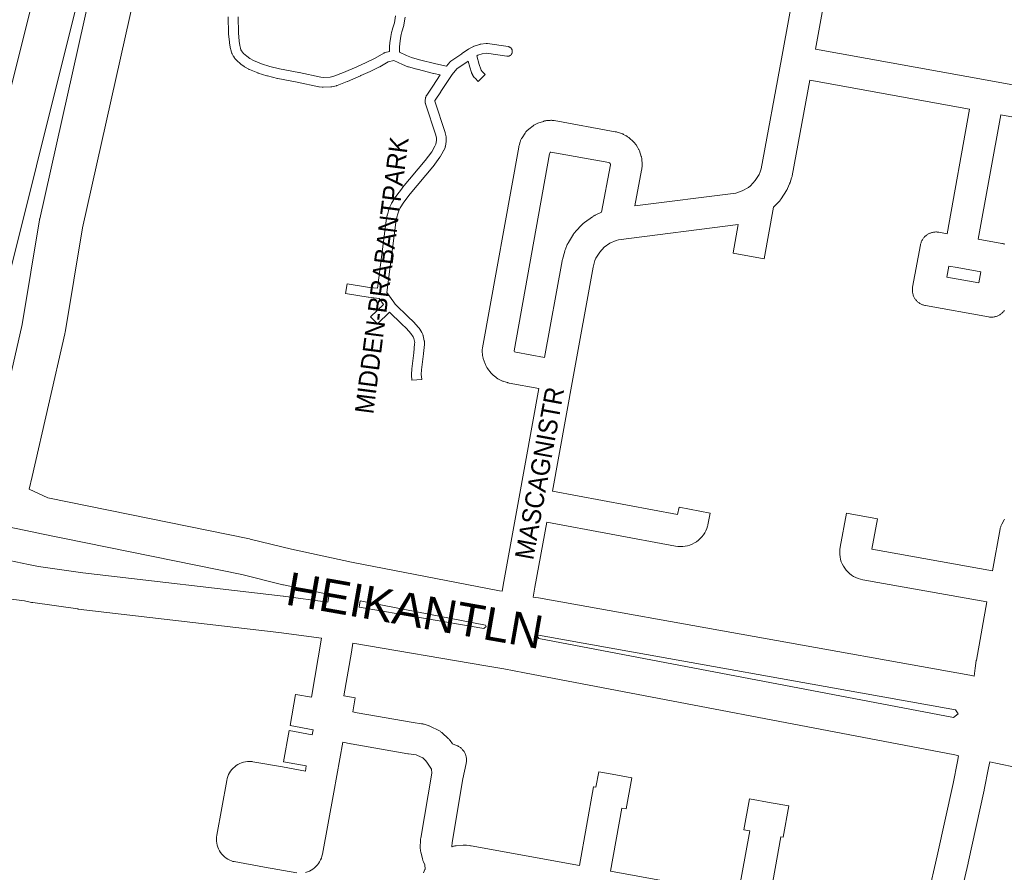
# Model space of a CAD drawing. Header units: metres. Extents: x 123819 to 142731, y 393440 to 405763.
# Tile 235 of 256: x 132882 to 133287, y 399340 to 399691. Entities that reach past the tile are written whole.
import ezdxf
from ezdxf.enums import TextEntityAlignment as Align

# ---------------------------------------------------------------- set-up
doc = ezdxf.new("R2010")
doc.units = ezdxf.units.M
doc.header["$MEASUREMENT"] = 0
for name, color, linetype, lineweight in [('gs-anno-wegen algemeen tekst', 7, 'Continuous', 0), ('gs-knt-aanvullende hoofdweg', 7, 'Continuous', 0), ('gs-knt-autosnelweg', 7, 'Continuous', 0), ('gs-knt-paden', 7, 'Continuous', 0), ('gs-knt-wegen algemeen', 7, 'Continuous', 0)]:
    doc.layers.add(name, color=color, linetype=linetype, lineweight=lineweight)
doc.styles.add('Style-Arial', font='arial.ttf')

msp = doc.modelspace()

# ---------------------------------------------------------------- linework, layer by layer
at = {"layer": 'gs-knt-aanvullende hoofdweg', "color": 7, "linetype": 'Continuous', "flags": 128}
for points in [[(132886.26, 399497.56), (132894, 399494), (132976.86, 399477.05), (132977.15, 399476.99), (132994.15, 399472.8), (133018.88, 399467.55), (133079.69, 399455.76), (133080.8, 399455.54)], [(132872.79, 399469.29), (132886.04, 399466.55), (132887.42, 399466.27), (132890.07, 399465.72), (132908.31, 399463.11), (132990.79, 399453.46), (132990.92, 399453.45), (133009.17, 399451), (133009.72, 399454.14), (132990.92, 399458.13), (132990.68, 399458.19), (132973.7, 399462.37), (132890.67, 399479.35), (132890.15, 399479.46), (132875.02, 399482.55)], [(133006.58, 399436.2), (132988.99, 399438.55), (132906.47, 399448.2), (132906.28, 399448.23), (132887.72, 399450.88), (132887.49, 399450.92), (132887.26, 399450.96), (132884.39, 399451.56), (132883.31, 399451.78), (132874.65, 399452.83)], [(133022.48, 399451.55), (133022.04, 399449.03), (133073.27, 399440.22), (133074.33, 399441.09), (133073.98, 399441.57), (133022.48, 399451.55)], [(133093.6, 399453.16), (133095.78, 399452.76), (133095.78, 399452.76), (133095.79, 399452.76)], [(133095.79, 399452.76), (133273.18, 399420.96), (133274.97, 399420.64)], [(133095.98, 399436.09), (133266.5, 399403.59), (133268.39, 399405.05), (133267.29, 399406.75), (133095.79, 399437.5), (133095.26, 399437.21), (133095.98, 399436.09)], [(133268.63, 399387.89), (133267.02, 399388.2), (133089.99, 399421.94), (133081.57, 399423.55), (133074.11, 399424.83), (133019.46, 399434.23)], [(133465.05, 399327.21), (133445.97, 399334.06), (133436.51, 399337.46), (133436.35, 399337.53), (133436.28, 399337.55), (133435.51, 399337.86), (133427.27, 399341.12), (133401.12, 399349.76), (133400.89, 399349.85), (133378.58, 399358.05), (133347.39, 399368.17), (133315.18, 399377.83), (133293.17, 399382.88), (133283.97, 399384.81), (133281.4, 399385.34)]]:
    msp.add_lwpolyline(points, dxfattribs=at)
at = {"layer": 'gs-knt-autosnelweg', "color": 7, "linetype": 'Continuous', "flags": 128}
for points in [[(132840.54, 399510.19), (132902.87, 399759.42), (132913.92, 399816.99), (132914, 399817.34), (132914.08, 399817.68), (132933.12, 399886.99), (132945.12, 399936.09), (132954.82, 399980.14), (132964.55, 400025.64), (132964.56, 400025.7), (132972.77, 400062.9), (132990.29, 400151.11)], [(133018.73, 400108.45), (133011.27, 400067.23), (133011.22, 400066.98), (133011.16, 400066.73), (133005.34, 400042.54), (132990.1, 399974.36), (132976.63, 399910.76), (132976.61, 399910.66), (132908.24, 399605.09), (132901.05, 399561.99), (132901, 399561.72), (132900.94, 399561.46), (132887.44, 399502.71), (132886.26, 399497.56)], [(132856.96, 399501.58), (132867.87, 399499.34), (132868.23, 399499.57), (132869.88, 399506.75), (132883.32, 399565.23), (132890.51, 399608.3), (132890.55, 399608.54), (132890.6, 399608.78), (132958.9, 399914.03), (132950.6, 399882.59), (132950.53, 399882.34), (132931.55, 399813.25), (132920.52, 399755.78), (132920.47, 399755.53), (132920.41, 399755.29), (132858.02, 399505.82), (132856.96, 399501.58)]]:
    msp.add_lwpolyline(points, dxfattribs=at)
at = {"layer": 'gs-knt-paden', "color": 7, "linetype": 'Continuous', "flags": 128}
msp.add_lwpolyline([(133040.99, 399691.7), (133040.43, 399688.53), (133040.41, 399688.45), (133040.39, 399688.36), (133040.37, 399688.28), (133039.56, 399685.71), (133039.26, 399684.5), (133038.96, 399683.03), (133038.69, 399680.75), (133038.58, 399679.42), (133038.55, 399677.25), (133041.44, 399675.94), (133043.53, 399675.06), (133046.85, 399674.13), (133053.53, 399672.44), (133057.89, 399671.54), (133059.28, 399673.19), (133059.34, 399673.26), (133059.4, 399673.32), (133059.47, 399673.38), (133059.53, 399673.44), (133059.61, 399673.5), (133059.68, 399673.55), (133064.22, 399676.66), (133064.25, 399676.68), (133067.03, 399678.51), (133067.08, 399678.54), (133067.09, 399678.55), (133067.11, 399678.56), (133067.16, 399678.59), (133067.18, 399678.6), (133069.05, 399679.61), (133069.13, 399679.65), (133069.22, 399679.69), (133069.3, 399679.73), (133069.39, 399679.76), (133071.57, 399680.46), (133071.66, 399680.48), (133071.75, 399680.5), (133071.84, 399680.52), (133071.93, 399680.54), (133074.2, 399680.83), (133074.29, 399680.84), (133074.39, 399680.84), (133074.48, 399680.84), (133074.57, 399680.84), (133074.66, 399680.83), (133074.75, 399680.82), (133083.31, 399679.56), (133083.4, 399679.55), (133083.5, 399679.53), (133083.59, 399679.5), (133083.6, 399679.5), (133083.68, 399679.47), (133083.69, 399679.47), (133083.77, 399679.44), (133083.78, 399679.43), (133083.86, 399679.4), (133083.87, 399679.39), (133083.95, 399679.35), (133083.96, 399679.35), (133084.03, 399679.31), (133084.05, 399679.3), (133084.12, 399679.26), (133084.13, 399679.25), (133084.2, 399679.2), (133084.21, 399679.19), (133084.27, 399679.14), (133084.29, 399679.13), (133084.35, 399679.08), (133084.36, 399679.06), (133084.42, 399679.01), (133084.43, 399679), (133084.49, 399678.94), (133084.5, 399678.93), (133084.55, 399678.87), (133084.57, 399678.85), (133084.6, 399678.81), (133084.63, 399678.77), (133084.67, 399678.71), (133084.68, 399678.69), (133084.74, 399678.61), (133084.76, 399678.56), (133084.77, 399678.54), (133084.79, 399678.52), (133084.82, 399678.46), (133084.83, 399678.44), (133084.86, 399678.37), (133084.87, 399678.35), (133084.89, 399678.3), (133084.9, 399678.28), (133084.91, 399678.25), (133084.93, 399678.19), (133084.93, 399678.19), (133084.93, 399678.18), (133084.94, 399678.16), (133084.95, 399678.11), (133084.96, 399678.06), (133084.97, 399678.02), (133084.99, 399677.97), (133085, 399677.9), (133085, 399677.87), (133085.01, 399677.83), (133085.01, 399677.77), (133085.02, 399677.71), (133085.02, 399677.67), (133085.02, 399677.61), (133085.02, 399677.58), (133085.02, 399677.53), (133085.02, 399677.52), (133085.02, 399677.48), (133085.02, 399677.44), (133085.01, 399677.38), (133085.01, 399677.32), (133085, 399677.28), (133085, 399677.24), (133084.99, 399677.23), (133084.99, 399677.18), (133084.98, 399677.15), (133084.97, 399677.13), (133084.96, 399677.09), (133084.94, 399676.99), (133084.93, 399676.96), (133084.91, 399676.9), (133084.87, 399676.81), (133084.83, 399676.72), (133084.79, 399676.63), (133084.76, 399676.59), (133084.74, 399676.54), (133084.72, 399676.52), (133084.69, 399676.46), (133084.67, 399676.44), (133084.63, 399676.38), (133084.57, 399676.3), (133084.5, 399676.23), (133084.44, 399676.15), (133084.36, 399676.09), (133084.34, 399676.06), (133084.29, 399676.02), (133084.27, 399676.01), (133084.21, 399675.96), (133084.18, 399675.94), (133084.13, 399675.9), (133084.05, 399675.85), (133084.03, 399675.84), (133083.96, 399675.8), (133083.95, 399675.8), (133083.94, 399675.79), (133083.87, 399675.76), (133083.78, 399675.72), (133083.69, 399675.68), (133083.68, 399675.68), (133083.6, 399675.65), (133083.59, 399675.65), (133083.5, 399675.63), (133083.49, 399675.62), (133083.41, 399675.6), (133083.4, 399675.6), (133083.31, 399675.59), (133083.29, 399675.58), (133083.21, 399675.57), (133083.11, 399675.57), (133083.01, 399675.57), (133082.92, 399675.57), (133082.82, 399675.57), (133082.72, 399675.59), (133074.44, 399676.81), (133072.63, 399676.57), (133070.8, 399675.99), (133070.48, 399675.82), (133071.44, 399672.2), (133072.03, 399670.24), (133072.23, 399669.9), (133072.64, 399669.28), (133073.81, 399668.12, -0.333047), (133073.81, 399668.11), (133071.01, 399665.25, -0.32032), (133071, 399665.25), (133069.67, 399666.56), (133069.61, 399666.62), (133069.55, 399666.68), (133069.5, 399666.75), (133069.44, 399666.82), (133069.39, 399666.89), (133068.84, 399667.74), (133068.81, 399667.79), (133068.78, 399667.84), (133068.43, 399668.44), (133068.39, 399668.52), (133068.34, 399668.6), (133068.31, 399668.69), (133068.27, 399668.78), (133068.25, 399668.86), (133067.58, 399671.08), (133067.57, 399671.14), (133066.91, 399673.61), (133066.48, 399673.33), (133062.17, 399670.38), (133060.26, 399668.13), (133055.65, 399661.06), (133055.62, 399661.03), (133053.25, 399657.55), (133053.21, 399657.47), (133053.18, 399657.19), (133053.19, 399657.09), (133057.39, 399644.27), (133057.41, 399644.2), (133057.43, 399644.13), (133057.45, 399644.06), (133057.78, 399642.47), (133057.79, 399642.38), (133057.81, 399642.29), (133057.81, 399642.2), (133057.82, 399642.11), (133057.82, 399642.02), (133057.79, 399640.78), (133057.78, 399640.7), (133057.78, 399640.62), (133057.77, 399640.54), (133057.49, 399638.61), (133057.47, 399638.52), (133057.45, 399638.43), (133057.43, 399638.34), (133057.4, 399638.25), (133057.37, 399638.17), (133057.33, 399638.08), (133056.79, 399636.85), (133056.76, 399636.79), (133056.73, 399636.73), (133056.69, 399636.66), (133055.3, 399634.25), (133055.26, 399634.19), (133055.22, 399634.13), (133055.18, 399634.07), (133052.4, 399630.26), (133052.36, 399630.2), (133052.32, 399630.15), (133042.99, 399619.05), (133040.36, 399615.58), (133038.94, 399613.3), (133038.38, 399612.07), (133037.94, 399610.84), (133037.53, 399609.39), (133037.13, 399607.28), (133033.42, 399578.45), (133036.31, 399574.42), (133036.86, 399573.65), (133042.23, 399568.4), (133044.32, 399566.41), (133044.37, 399566.36), (133044.43, 399566.3), (133046.45, 399564.05), (133046.5, 399563.98), (133046.55, 399563.91), (133046.6, 399563.85), (133046.65, 399563.77), (133047.65, 399562.19), (133047.69, 399562.12), (133047.72, 399562.06), (133047.76, 399561.99), (133048.19, 399561.09), (133048.23, 399561), (133048.26, 399560.92), (133048.3, 399560.83), (133048.32, 399560.75), (133048.34, 399560.66), (133048.82, 399558.55), (133048.84, 399558.46), (133048.85, 399558.36), (133048.86, 399558.27), (133048.87, 399558.18), (133048.87, 399558.08), (133048.86, 399557.14), (133048.86, 399557.06), (133048.85, 399556.99), (133048.53, 399553.27), (133048.52, 399553.2), (133047.71, 399546.56), (133047.56, 399544.63), (133047.74, 399542.71, -0.357615), (133047.73, 399542.7), (133043.75, 399542.33, -0.357619), (133043.74, 399542.34), (133043.54, 399544.44), (133043.54, 399544.52), (133043.54, 399544.6), (133043.54, 399544.69), (133043.54, 399544.77), (133043.7, 399546.91), (133043.71, 399547.01), (133044.53, 399553.65), (133044.84, 399557.26), (133044.85, 399557.89), (133044.47, 399559.55), (133044.19, 399560.14), (133043.34, 399561.49), (133041.48, 399563.56), (133039.45, 399565.51), (133039.43, 399565.52), (133034.52, 399570.32), (133029.51, 399565.54, -0.329204), (133029.5, 399565.54), (133026.74, 399568.44, -0.329201), (133026.74, 399568.45), (133032.03, 399573.49), (133030.22, 399576.02), (133025.8, 399576.52), (133025.71, 399576.53), (133016.44, 399577.99, -0.370785), (133016.43, 399578.01), (133017.06, 399581.96, -0.370783), (133017.07, 399581.97), (133026.29, 399580.51), (133029.59, 399580.14), (133033.15, 399607.86), (133033.16, 399607.92), (133033.17, 399607.97), (133033.59, 399610.22), (133033.61, 399610.31), (133033.64, 399610.4), (133034.09, 399612), (133034.11, 399612.07), (133034.13, 399612.13), (133034.62, 399613.5), (133034.65, 399613.57), (133034.68, 399613.65), (133035.33, 399615.08), (133035.37, 399615.16), (133035.41, 399615.24), (133035.46, 399615.32), (133036.99, 399617.78), (133037.05, 399617.86), (133037.1, 399617.93), (133039.82, 399621.52), (133039.85, 399621.56), (133039.88, 399621.6), (133049.19, 399632.68), (133051.87, 399636.35), (133053.16, 399638.58), (133053.55, 399639.46), (133053.77, 399641), (133053.79, 399641.88), (133053.53, 399643.13), (133049.29, 399656.07), (133049.26, 399656.16), (133049.24, 399656.25), (133049.22, 399656.34), (133049.21, 399656.43), (133049.2, 399656.53), (133049.15, 399657.08), (133049.15, 399657.17), (133049.15, 399657.25), (133049.15, 399657.34), (133049.15, 399657.43), (133049.16, 399657.52), (133049.26, 399658.25), (133049.28, 399658.35), (133049.3, 399658.44), (133049.33, 399658.54), (133049.35, 399658.63), (133049.39, 399658.72), (133049.59, 399659.24), (133049.63, 399659.32), (133049.67, 399659.4), (133049.71, 399659.48), (133049.75, 399659.55), (133049.8, 399659.63), (133052.29, 399663.28), (133055.35, 399667.96), (133052.68, 399668.52), (133052.59, 399668.54), (133045.84, 399670.24), (133045.79, 399670.25), (133042.32, 399671.22), (133042.23, 399671.25), (133042.15, 399671.27), (133042.07, 399671.31), (133039.85, 399672.25), (133039.81, 399672.27), (133036.31, 399673.84), (133033.97, 399673.29), (133030.53, 399671.29), (133030.46, 399671.24), (133030.38, 399671.2), (133026.55, 399669.39), (133026.52, 399669.37), (133022.65, 399667.62), (133022.63, 399667.61), (133017.19, 399665.21), (133017.1, 399665.17), (133012.95, 399663.57), (133012.88, 399663.55), (133012.8, 399663.52), (133012.72, 399663.5), (133010.82, 399663.02), (133010.73, 399663), (133010.64, 399662.98), (133010.56, 399662.97), (133010.47, 399662.96), (133010.38, 399662.96), (133007.17, 399662.87), (133007.08, 399662.87), (133007, 399662.87), (133006.92, 399662.88), (133006.84, 399662.89), (133005.6, 399663.06), (133005.53, 399663.07), (133005.46, 399663.08), (132996.47, 399664.97), (132988.49, 399666.48), (132988.4, 399666.5), (132984.25, 399667.48), (132984.18, 399667.5), (132984.1, 399667.53), (132980.51, 399668.68), (132980.45, 399668.7), (132980.38, 399668.72), (132976.86, 399670.11), (132976.78, 399670.15), (132976.71, 399670.18), (132976.63, 399670.22), (132976.56, 399670.26), (132974.84, 399671.31), (132974.77, 399671.35), (132974.71, 399671.4), (132973.36, 399672.37), (132973.31, 399672.41), (132973.26, 399672.45), (132973.21, 399672.49), (132971.65, 399673.87), (132971.58, 399673.93), (132971.52, 399674), (132971.46, 399674.07), (132970.88, 399674.74), (132970.83, 399674.8), (132970.79, 399674.85), (132970.75, 399674.9), (132970.27, 399675.6), (132970.23, 399675.67), (132970.18, 399675.75), (132970.14, 399675.82), (132969.75, 399676.59), (132969.71, 399676.66), (132969.68, 399676.73), (132969.65, 399676.81), (132969.62, 399676.89), (132969.35, 399677.72), (132969.33, 399677.8), (132969.31, 399677.88), (132969, 399679.19), (132968.99, 399679.25), (132968.98, 399679.32), (132968.67, 399681.19), (132968.66, 399681.27), (132968.65, 399681.34), (132968.33, 399684.89), (132968.33, 399684.96), (132968.32, 399685.03), (132968.18, 399691.8)], format="xyb", dxfattribs=at)
msp.add_lwpolyline([(132972.2, 399691.86), (132972.34, 399685.18), (132972.65, 399681.77), (132972.93, 399680.04), (132973.2, 399678.88), (132973.4, 399678.28), (132973.65, 399677.78), (132974, 399677.28), (132974.42, 399676.79), (132975.8, 399675.57), (132977, 399674.7), (132978.5, 399673.79), (132981.8, 399672.49), (132985.25, 399671.38), (132989.28, 399670.42), (132997.23, 399668.91), (132997.27, 399668.9), (133006.21, 399667.03), (133007.22, 399666.89), (133010.05, 399666.97), (133011.62, 399667.37), (133015.61, 399668.9), (133021, 399671.28), (133024.84, 399673.03), (133028.58, 399674.8), (133032.2, 399676.92), (133032.27, 399676.96), (133032.35, 399677), (133032.43, 399677.03), (133032.51, 399677.06), (133032.59, 399677.09), (133032.67, 399677.12), (133032.75, 399677.14), (133034.53, 399677.55), (133034.56, 399679.54), (133034.56, 399679.61), (133034.56, 399679.68), (133034.68, 399681.12), (133034.69, 399681.2), (133034.98, 399683.59), (133035, 399683.67), (133035.01, 399683.75), (133035.33, 399685.34), (133035.35, 399685.42), (133035.67, 399686.73), (133035.69, 399686.79), (133035.71, 399686.86), (133036.49, 399689.36), (133037.01, 399692.28)], dxfattribs=at)
at = {"layer": 'gs-knt-wegen algemeen', "color": 7, "linetype": 'Continuous', "flags": 128}
for points in [[(133297.85, 399715.31), (133218.97, 399729.39), (133216.87, 399717.86), (133209.71, 399678.57)], [(133080.8, 399455.54), (133081.49, 399459.48), (133081.49, 399459.51), (133087.52, 399492.68), (133095.93, 399538.92), (133083.68, 399541.19), (133083.45, 399541.24), (133083.23, 399541.29), (133083, 399541.35), (133081.57, 399541.78), (133081.27, 399541.88), (133080.98, 399541.99), (133080.7, 399542.11), (133080.42, 399542.25), (133079.37, 399542.8), (133079.13, 399542.93), (133078.89, 399543.08), (133078.66, 399543.23), (133078.44, 399543.39), (133077.5, 399544.11), (133077.28, 399544.28), (133077.08, 399544.46), (133076.88, 399544.65), (133076.68, 399544.85), (133076.5, 399545.05), (133076.33, 399545.26), (133074.87, 399547.12), (133074.68, 399547.37), (133074.51, 399547.63), (133074.35, 399547.9), (133074.2, 399548.17), (133074.06, 399548.46), (133073.94, 399548.75), (133073.83, 399549.04), (133073.07, 399551.27), (133072.99, 399551.54), (133072.92, 399551.8), (133072.86, 399552.07), (133072.81, 399552.34), (133072.77, 399552.61), (133072.74, 399552.89), (133072.66, 399554.07), (133072.64, 399554.34), (133072.64, 399554.62), (133072.65, 399554.89), (133072.67, 399555.16), (133072.7, 399555.43), (133072.74, 399555.7), (133087.64, 399638.15), (133087.68, 399638.39), (133087.74, 399638.63), (133087.81, 399638.86), (133088.25, 399640.35), (133088.34, 399640.63), (133088.45, 399640.92), (133088.57, 399641.2), (133088.7, 399641.47), (133088.85, 399641.73), (133089.01, 399641.99), (133090.28, 399643.98), (133090.46, 399644.24), (133090.64, 399644.49), (133090.85, 399644.73), (133091.06, 399644.96), (133091.28, 399645.19), (133091.51, 399645.4), (133091.76, 399645.6), (133093.62, 399647.04), (133093.87, 399647.23), (133094.13, 399647.41), (133094.4, 399647.57), (133094.68, 399647.72), (133094.96, 399647.85), (133095.25, 399647.97), (133095.54, 399648.08), (133097.78, 399648.83), (133098.04, 399648.91), (133098.31, 399648.98), (133098.58, 399649.04), (133098.85, 399649.09), (133099.12, 399649.13), (133099.39, 399649.15), (133100.57, 399649.24), (133100.84, 399649.25), (133101.11, 399649.25), (133101.39, 399649.24), (133101.66, 399649.22), (133101.92, 399649.19), (133102.19, 399649.15), (133127.37, 399644.58), (133127.62, 399644.53), (133127.86, 399644.47), (133128.09, 399644.41), (133129.56, 399643.96), (133129.86, 399643.87), (133130.15, 399643.75), (133130.44, 399643.63), (133130.73, 399643.48), (133131.77, 399642.93), (133132.01, 399642.8), (133132.25, 399642.65), (133132.47, 399642.5), (133132.7, 399642.34), (133132.91, 399642.16), (133133.12, 399641.98), (133134.85, 399640.39), (133135.05, 399640.2), (133135.25, 399640.01), (133135.43, 399639.8), (133135.6, 399639.59), (133135.77, 399639.36), (133135.92, 399639.14), (133136.57, 399638.15), (133136.71, 399637.91), (133136.85, 399637.67), (133136.97, 399637.43), (133137.08, 399637.18), (133137.19, 399636.92), (133137.28, 399636.66), (133138.03, 399634.43), (133138.11, 399634.17), (133138.18, 399633.9), (133138.24, 399633.63), (133138.29, 399633.36), (133138.32, 399633.09), (133138.35, 399632.82), (133138.43, 399631.64), (133138.44, 399631.36), (133138.45, 399631.08), (133138.44, 399630.81), (133138.41, 399630.53), (133138.3, 399629.36), (133138.26, 399629.09), (133138.22, 399628.81), (133135.48, 399614.11), (133176.99, 399619.35), (133179.61, 399620.22), (133182.15, 399621.66), (133182.98, 399622.31), (133184.98, 399624.43), (133186.53, 399626.9), (133187.02, 399628.02), (133187.41, 399629.23), (133195.74, 399674.51), (133202.89, 399713.78)], [(133209.71, 399678.57), (133281.89, 399665.44)], [(133287.43, 399571.02), (133287.23, 399570.76), (133287.03, 399570.51), (133286.81, 399570.28), (133286.59, 399570.06), (133286.35, 399569.84), (133286.1, 399569.64), (133285.84, 399569.45), (133285.58, 399569.28), (133285.3, 399569.11), (133285.02, 399568.97), (133284.73, 399568.83), (133284.43, 399568.71), (133284.13, 399568.6), (133283.83, 399568.51), (133283.52, 399568.44), (133283.2, 399568.38), (133282.89, 399568.33), (133282.57, 399568.3), (133282.25, 399568.29), (133281.93, 399568.29), (133281.61, 399568.31), (133281.29, 399568.34), (133280.98, 399568.39), (133254.97, 399573.05), (133254.66, 399573.11), (133254.36, 399573.19), (133254.06, 399573.28), (133253.77, 399573.38), (133253.48, 399573.5), (133253.2, 399573.64), (133252.93, 399573.78), (133252.66, 399573.94), (133252.4, 399574.11), (133252.15, 399574.3), (133251.91, 399574.49), (133251.67, 399574.7), (133251.45, 399574.92), (133251.24, 399575.14), (133251.04, 399575.38), (133250.85, 399575.63), (133250.67, 399575.88), (133250.51, 399576.15), (133250.36, 399576.42), (133250.22, 399576.7), (133250.09, 399576.98), (133249.98, 399577.27), (133249.89, 399577.57), (133249.8, 399577.87), (133249.73, 399578.17), (133249.68, 399578.48), (133249.64, 399578.79), (133249.62, 399579.1), (133249.61, 399579.41), (133249.61, 399579.72), (133249.63, 399580.03), (133249.66, 399580.34), (133249.71, 399580.64), (133252.93, 399597.99), (133252.99, 399598.3), (133253.08, 399598.61), (133253.17, 399598.91), (133253.28, 399599.21), (133253.41, 399599.5), (133253.54, 399599.79), (133253.7, 399600.07), (133253.86, 399600.34), (133254.04, 399600.6), (133254.23, 399600.85), (133254.44, 399601.1), (133254.65, 399601.33), (133254.88, 399601.56), (133255.12, 399601.77), (133255.37, 399601.97), (133255.62, 399602.15), (133255.89, 399602.33), (133256.16, 399602.49), (133256.44, 399602.64), (133256.73, 399602.77), (133257.03, 399602.89), (133257.33, 399603), (133257.63, 399603.09), (133257.94, 399603.16), (133258.25, 399603.22), (133258.57, 399603.27), (133258.88, 399603.3), (133259.2, 399603.31), (133259.52, 399603.31), (133259.84, 399603.29), (133260.15, 399603.26), (133260.47, 399603.21), (133263.87, 399602.61), (133273.16, 399653.8), (133207.37, 399665.77)], [(133281.89, 399665.44), (133458.92, 399633.23), (133490.36, 399627.51)], [(133450.19, 399621.59), (133285.97, 399651.47), (133276.69, 399600.33), (133286.41, 399598.61), (133286.71, 399598.55), (133287.01, 399598.47), (133287.31, 399598.38), (133287.6, 399598.28)], [(133124.68, 399631.84), (133100.91, 399636.15), (133100.74, 399636.09), (133100.64, 399636.01), (133100.46, 399635.73), (133100.38, 399635.48), (133085.74, 399554.44), (133085.8, 399554.28), (133085.98, 399554.05), (133086.4, 399553.93), (133098.26, 399551.73), (133105.48, 399591.4), (133105.54, 399591.68), (133105.61, 399591.95), (133106.56, 399595.43), (133106.65, 399595.71), (133106.74, 399596), (133106.86, 399596.27), (133107.65, 399598.13), (133107.75, 399598.35), (133107.86, 399598.57), (133107.98, 399598.78), (133108.1, 399598.99), (133110.22, 399602.43), (133110.36, 399602.64), (133110.51, 399602.85), (133110.67, 399603.06), (133110.83, 399603.26), (133111, 399603.45), (133113.76, 399606.4), (133113.94, 399606.59), (133114.13, 399606.76), (133114.32, 399606.93), (133114.52, 399607.1), (133114.73, 399607.25), (133118.01, 399609.61), (133118.23, 399609.75), (133118.44, 399609.89), (133118.67, 399610.02), (133118.9, 399610.14), (133119.13, 399610.25), (133121.73, 399611.42), (133125.37, 399630.93), (133125.39, 399631.16), (133125.27, 399631.51), (133125.04, 399631.73), (133124.69, 399631.83), (133124.69, 399631.83), (133124.68, 399631.84)], [(133263.71, 399584.71), (133276.88, 399582.35), (133277.7, 399586.93), (133267.98, 399588.66), (133264.55, 399589.26), (133263.71, 399584.71)], [(133019.46, 399434.23), (133018.8, 399430.48), (133015.66, 399412.55)], [(133048.48, 399339.67), (133049.05, 399341.03), (133049.16, 399341.27), (133049.07, 399342.92), (133048.44, 399344.26), (133048.34, 399344.5), (133048.24, 399344.75), (133048.15, 399345), (133048.08, 399345.25), (133048.01, 399345.5), (133047.33, 399348.38), (133047.26, 399348.67), (133047.22, 399348.96), (133047.18, 399349.25), (133047.16, 399349.54), (133047.15, 399349.83), (133047.15, 399350.12), (133047.26, 399353.08), (133047.28, 399353.36), (133047.31, 399353.65), (133047.35, 399353.93), (133051.85, 399380.66), (133051.82, 399382.29), (133049.83, 399385.2), (133049.32, 399385.89), (133048.14, 399386.96), (133046.03, 399388.01), (133045.42, 399388.2), (133042.38, 399388.58), (133042.07, 399388.63), (133018.78, 399392.75), (133018.54, 399392.8), (133015.3, 399393.49), (133011.54, 399372.83), (133006.91, 399347.35), (133006.72, 399346.55), (133006.47, 399345.76), (133006.15, 399345), (133005.76, 399344.27), (133005.32, 399343.57), (133004.81, 399342.92), (133004.25, 399342.31), (133003.64, 399341.75), (133002.98, 399341.25), (133002.28, 399340.81), (133001.55, 399340.43), (133000.78, 399340.11), (132999.99, 399339.87)], [(133252.51, 399317.26), (133256.05, 399330.57), (133259.85, 399346.63), (133266.36, 399376.43), (133268.13, 399385.47), (133268.14, 399385.52), (133268.63, 399387.89)], [(133281.4, 399385.34), (133280.91, 399382.94), (133279.12, 399373.85), (133279.09, 399373.71), (133272.55, 399343.8), (133272.53, 399343.69), (133272.53, 399343.69), (133272.53, 399343.69)], [(133272.53, 399343.69), (133270.16, 399333.66)]]:
    msp.add_lwpolyline(points, dxfattribs=at)
for points in [[(133207.37, 399665.77), (133200.14, 399626.46), (133200.08, 399626.18), (133200.01, 399625.9), (133199.93, 399625.63), (133199.31, 399623.7), (133199.24, 399623.5), (133199.16, 399623.3), (133199.08, 399623.1), (133198.27, 399621.24), (133198.17, 399621.02), (133198.06, 399620.81), (133197.94, 399620.6), (133197.82, 399620.39), (133195.67, 399616.97), (133195.53, 399616.75), (133195.38, 399616.54), (133195.22, 399616.34), (133195.06, 399616.14), (133194.88, 399615.95), (133192.53, 399613.46), (133188.64, 399592.32, -0.371453), (133188.63, 399592.31), (133175.84, 399594.66, -0.371455), (133175.84, 399594.67), (133177.98, 399606.36), (133128.74, 399600.14), (133127.73, 399599.85), (133125.08, 399598.65), (133122.84, 399597.05), (133120.96, 399595.03), (133119.43, 399592.55), (133119, 399591.55), (133118.24, 399588.78), (133109.9, 399542.97), (133101.49, 399496.74), (133153.04, 399487.16), (133153.6, 399490.11, -0.371092), (133153.61, 399490.12), (133166.38, 399487.7, -0.371092), (133166.39, 399487.69), (133165.47, 399482.85), (133165.42, 399482.59), (133165.35, 399482.32), (133165.04, 399481.37), (133164.65, 399480.44), (133164.17, 399479.56), (133163.63, 399478.72), (133163.01, 399477.92), (133162.32, 399477.19), (133161.58, 399476.52), (133160.77, 399475.91), (133159.92, 399475.38), (133159.03, 399474.93), (133158.1, 399474.55), (133157.14, 399474.26), (133156.15, 399474.05), (133155.16, 399473.93), (133154.15, 399473.89), (133153.15, 399473.94), (133152.16, 399474.08), (133099.16, 399483.93), (133094.31, 399457.2), (133093.6, 399453.16)], [(133274.97, 399420.64), (133275.43, 399423.83), (133275.89, 399426.99), (133275.92, 399427.21), (133280.19, 399451.14), (133229.18, 399460.24), (133228.2, 399460.46), (133227.24, 399460.77), (133226.31, 399461.16), (133225.42, 399461.62), (133224.58, 399462.17), (133223.78, 399462.78), (133223.04, 399463.46), (133222.36, 399464.21), (133221.75, 399465.01), (133221.21, 399465.86), (133220.75, 399466.75), (133220.37, 399467.69), (133220.07, 399468.65), (133219.86, 399469.63), (133219.73, 399470.63), (133219.7, 399471.64), (133219.75, 399472.64), (133219.88, 399473.64), (133222.43, 399487.64, -0.371559), (133222.44, 399487.65), (133235.23, 399485.32, -0.371558), (133235.24, 399485.31), (133232.96, 399472.8), (133282.52, 399463.95), (133285.72, 399481.16), (133285.78, 399481.45), (133285.85, 399481.74), (133285.94, 399482.02), (133286.04, 399482.3), (133286.15, 399482.58), (133286.27, 399482.84), (133286.41, 399483.11), (133287.41, 399484.92), (133287.52, 399485.13)], [(132996.38, 399339.65), (132983.07, 399342.08), (132970.63, 399344.29), (132970.35, 399344.35), (132970.07, 399344.41), (132969.8, 399344.49), (132969.53, 399344.59), (132968.76, 399344.91), (132968.03, 399345.29), (132967.33, 399345.74), (132966.67, 399346.25), (132966.06, 399346.81), (132965.5, 399347.43), (132964.99, 399348.09), (132964.55, 399348.79), (132964.17, 399349.53), (132963.85, 399350.3), (132963.6, 399351.09), (132963.43, 399351.91), (132963.32, 399352.73), (132963.29, 399353.56), (132963.33, 399354.39), (132963.44, 399355.22), (132963.44, 399355.22), (132967.54, 399377.73), (132967.72, 399378.54), (132967.97, 399379.32), (132968.29, 399380.09), (132968.68, 399380.82), (132969.13, 399381.51), (132969.63, 399382.17), (132970.19, 399382.78), (132970.81, 399383.33), (132971.46, 399383.83), (132972.16, 399384.28), (132972.9, 399384.66), (132973.66, 399384.97), (132974.45, 399385.22), (132975.26, 399385.39), (132976.08, 399385.5), (132976.91, 399385.54), (132977.73, 399385.5), (132978.02, 399385.47), (132978.31, 399385.42), (132990.52, 399383.24), (132990.53, 399383.24), (132999.89, 399381.55), (133000.28, 399383.7), (132990.91, 399385.39, -0.3717), (132990.91, 399385.4), (132993.21, 399398.19, -0.371702), (132993.22, 399398.2), (133002.62, 399396.51), (133003.11, 399398.57), (132993.59, 399400.28, -0.3717), (132993.59, 399400.29), (132995.89, 399413.09, -0.371697), (132995.9, 399413.1), (133002.34, 399411.94), (133006.58, 399436.2)], [(133015.66, 399412.55), (133020.39, 399411.72, -0.371787), (133020.4, 399411.71), (133019.39, 399405.93), (133021.17, 399405.55), (133044.18, 399401.48), (133047.62, 399401.04), (133047.9, 399401), (133048.17, 399400.95), (133048.44, 399400.88), (133048.71, 399400.81), (133050.36, 399400.3), (133050.61, 399400.21), (133050.86, 399400.12), (133051.1, 399400.02), (133051.34, 399399.91), (133054.75, 399398.22), (133055.01, 399398.08), (133055.28, 399397.93), (133055.53, 399397.76), (133055.78, 399397.58), (133056.01, 399397.39), (133056.24, 399397.2), (133058.56, 399395.08), (133058.79, 399394.86), (133059, 399394.63), (133059.21, 399394.4), (133059.4, 399394.15), (133060.43, 399392.76), (133061.42, 399392.33), (133061.73, 399392.23), (133062.02, 399392.12), (133062.32, 399392), (133062.6, 399391.87), (133062.88, 399391.72), (133063.15, 399391.55), (133063.41, 399391.38), (133063.67, 399391.19), (133063.91, 399390.99), (133064.15, 399390.77), (133064.37, 399390.55), (133064.58, 399390.32), (133064.79, 399390.07), (133064.97, 399389.82), (133065.15, 399389.56), (133065.31, 399389.28), (133065.46, 399389.01), (133065.6, 399388.72), (133065.72, 399388.43), (133065.83, 399388.13), (133065.92, 399387.83), (133066, 399387.52), (133066.07, 399387.21), (133066.12, 399386.9), (133066.15, 399386.58), (133066.17, 399386.27), (133066.17, 399385.95), (133066.16, 399385.64), (133066.13, 399385.32), (133066.08, 399385.01), (133066.03, 399384.7), (133064.67, 399378.36), (133060.26, 399352.18), (133060.2, 399350.54), (133060.22, 399350.45), (133060.57, 399350.56), (133060.82, 399350.63), (133061.08, 399350.69), (133061.34, 399350.74), (133061.6, 399350.78), (133061.86, 399350.8), (133064.81, 399351.07), (133065.07, 399351.09), (133065.33, 399351.1), (133065.59, 399351.09), (133065.86, 399351.08), (133066.12, 399351.06), (133067.59, 399350.89), (133067.81, 399350.86), (133068.03, 399350.83), (133112.6, 399342.72), (133118.48, 399375.03, -0.371557), (133118.49, 399375.04), (133119.39, 399374.87), (133120.55, 399381.26, -0.371566), (133120.56, 399381.27), (133126.05, 399380.27), (133134.15, 399378.79, -0.371563), (133134.16, 399378.78), (133131.83, 399365.99, -0.371562), (133131.82, 399365.99), (133130.13, 399366.29), (133125.41, 399340.38), (133177.97, 399330.82), (133182.71, 399356.91), (133180.32, 399357.34, -0.371567), (133180.32, 399357.35), (133182.64, 399370.14, -0.37157), (133182.65, 399370.15), (133191.45, 399368.55), (133198.83, 399367.21, -0.371569), (133198.84, 399367.2), (133196.51, 399354.4, -0.371568), (133196.5, 399354.4), (133195.52, 399354.57), (133190.78, 399328.49)]]:
    msp.add_lwpolyline(points, format="xyb", dxfattribs=at)

# ---------------------------------------------------------------- texts
at = {"layer": 'gs-anno-wegen algemeen tekst', "color": 7, "style": 'Style-Arial', "width": 0.909091}
for s, rotation, p in [('MIDDEN-BRABANTPARK', 82.6819, (133031.3, 399585.51)), ('MASCAGNISTR', 79.6921, (133096.2, 399504.06))]:
    msp.add_text(s, height=7.7, rotation=rotation, dxfattribs=at).set_placement(p, align=Align.MIDDLE_CENTER)
at = {"layer": 'gs-anno-wegen algemeen tekst', "color": 7, "style": 'Style-Arial'}
msp.add_text('HEIKANTLN', height=13.6, rotation=350.0596, dxfattribs=at).set_placement((133044.93, 399447.64), align=Align.MIDDLE_CENTER)

doc.saveas('drawing.dxf')
